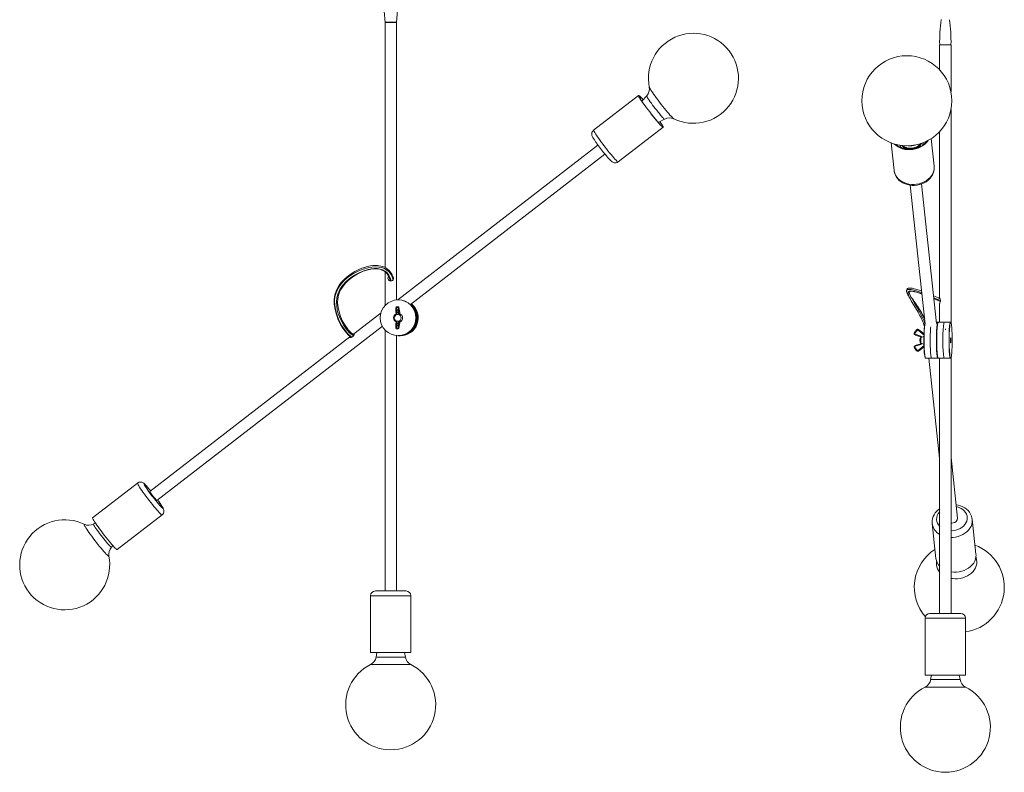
# Model space of a CAD drawing. Header units: millimetres. Extents: x -463 to 576, y -327 to 1176.
# Tile 1 of 2: x -463 to 576, y -327 to 467. Entities that reach past the tile are written whole.
import ezdxf

# ---------------------------------------------------------------- set-up
doc = ezdxf.new("R2010")
doc.units = ezdxf.units.MM

msp = doc.modelspace()

# ---------------------------------------------------------------- linework, layer by layer
at = {"color": 7, "linetype": 'Continuous', "lineweight": 15}
for p, q in [((-78.1, 476.3), (-77.2, 464.6)), ((-77.2, 464.6), (-77.2, 205.9)), ((-77.2, 464.6), (-65.2, 464.6)), ((-65.2, 171.7), (-65.2, 464.6)), ((508.1, 440.9), (508.1, 414.5)), ((508.1, 440.9), (520.1, 440.9)), ((520.1, 391.3), (520.1, 440.9)), ((190.3, 387.6), (142.9, 350.9)), ((199, 387), (193.8, 381.4)), ((520.1, 147.4), (520.1, 372.5)), ((168.9, 317.3), (216.3, 354)), ((211.2, 358.9), (217.9, 362.5)), ((508.1, 349.3), (508.1, 173.9)), ((147.5, 335.2), (-63.6, 171.8)), ((457, 337.4), (460.1, 308.2)), ((466.5, 332.7), (466.5, 333.7)), ((468.3, 334.7), (468.5, 334.4)), ((488.6, 336.6), (488.8, 336.9)), ((488.8, 336.9), (488.6, 336.4)), ((490.7, 336.3), (490.9, 335.3)), ((502.4, 312.7), (499.2, 341.9)), ((-50.2, 167), (154.9, 325.7)), ((477.1, 292.8), (492.9, 146.3)), ((504.9, 147), (489, 294.1)), ((-77.2, 201.5), (-77.2, 165.6)), ((-70.8, 191.9), (-69.3, 192.4)), ((475.2, 176), (474.6, 177.2)), ((-63, 171.8), (-63.4, 171.8)), ((478.4, 173.8), (478.2, 174.1)), ((508.1, 168), (508.1, 148.1)), ((-81.4, 158.1), (-110, 136)), ((-65.6, 163.4), (-65.7, 160.4)), ((-65.7, 160.4), (-65.7, 160.4)), ((-65.7, 159.2), (-65.7, 159.1)), ((-65.7, 159.1), (-65.4, 157.2)), ((-64.9, 163.8), (-65, 160.9)), ((-63.7, 160.9), (-65, 160.9)), ((-63.4, 163.8), (-64.9, 163.8)), ((-63.7, 158.5), (-64.9, 158.5)), ((-64.9, 158.5), (-64.6, 156.6)), ((-63.3, 164.4), (-64.8, 164.4)), ((-64.6, 156.6), (-64.5, 156.4)), ((-63.7, 160.9), (-63.4, 163.8)), ((-63, 156.6), (-63.7, 158.5)), ((-62.6, 163.3), (-62.9, 160.4)), ((-62.9, 159.2), (-62.2, 157.3)), ((-61.7, 158.3), (-62.5, 163.6)), ((-61.7, 158.2), (-62.5, 163.5)), ((-61.7, 157), (-62.1, 156.3)), ((-61.7, 158.3), (-61.7, 158.2)), ((-61.7, 157.1), (-61.7, 157.6)), ((-61.7, 157), (-61.7, 157.6)), ((-61.7, 157.6), (-61.7, 157.6)), ((-61.7, 157.1), (-61.7, 157)), ((-65.4, 148.5), (-65.7, 146.6)), ((-65.7, 146.5), (-65.7, 146.6)), ((-64.6, 149.1), (-64.9, 147.2)), ((-63.7, 147.2), (-64.9, 147.2)), ((-64.5, 149.3), (-64.6, 149.1)), ((-63.7, 147.2), (-63, 149.1)), ((-62.2, 148.4), (-62.9, 146.5)), ((-62.5, 142.2), (-61.7, 147.5)), ((-62.5, 142.1), (-61.7, 147.4)), ((-62.1, 149.3), (-61.7, 148.6)), ((-61.7, 148.1), (-61.7, 148.6)), ((-61.7, 148.1), (-61.7, 148.6)), ((-61.7, 148.6), (-61.7, 148.6)), ((-61.7, 148.1), (-61.7, 148.1)), ((-61.7, 147.4), (-61.7, 147.5)), ((499.8, 148.1), (499.7, 148.1)), ((506.2, 148.1), (504.8, 148.1)), ((519.6, 148.1), (506.6, 148.1)), ((-317.8, -40.1), (-79.9, 144)), ((-77.2, 140.1), (-77.2, -135.4)), ((-65.7, 145.3), (-65.7, 145.2)), ((-65.7, 145.2), (-65.6, 142.3)), ((-63.7, 144.8), (-65, 144.8)), ((-65, 144.8), (-64.9, 141.8)), ((-63.4, 141.8), (-64.9, 141.8)), ((-64.8, 141.3), (-63.3, 141.3)), ((-63.4, 141.8), (-63.7, 144.8)), ((-62.9, 145.3), (-62.6, 142.3)), ((-62.5, 142.1), (-62.5, 142.2)), ((483.8, 140.1), (481.4, 137.2)), ((484.3, 139.6), (481.9, 136.7)), ((482.3, 135.5), (488.2, 133.6)), ((483.8, 140.1), (483.8, 140.1)), ((485.1, 140.7), (485, 140.7)), ((486, 140.3), (486.1, 140.3)), ((491.6, 135.8), (486.1, 140.3)), ((486.1, 140.3), (486.1, 140.3)), ((514.4, 140.1), (514.3, 141.3)), ((-114.2, 132.7), (-325.2, -30.6)), ((-65.2, -135.4), (-65.2, 134)), ((-63.4, 133.8), (-62.3, 133.8)), ((-62.3, 133.8), (-61.2, 133.8)), ((482.2, 134.7), (488.1, 132.9)), ((482.2, 134.7), (482.2, 134.7)), ((488.1, 125.4), (482.2, 123.5)), ((488.1, 132.9), (488.1, 132.9)), ((488.1, 125.4), (488.1, 125.4)), ((491.5, 133.2), (489.3, 132.6)), ((489.3, 125.6), (491.5, 125.1)), ((481.4, 121.1), (483.8, 118.1)), ((481.9, 121.6), (484.3, 118.6)), ((482.2, 123.5), (482.2, 123.5)), ((488.2, 124.6), (482.3, 122.8)), ((483.8, 118.1), (483.8, 118.1)), ((485, 117.6), (485.1, 117.6)), ((486, 117.9), (486.1, 117.9)), ((486.1, 117.9), (491.6, 122.4)), ((486.1, 117.9), (486.1, 117.9)), ((493.2, 110.1), (506.2, 110.1)), ((496.8, 110.1), (508.1, 4.8)), ((506.6, 110.1), (519.6, 110.1)), ((508.1, 110.1), (508.1, -159.1)), ((520.1, -159.1), (520.1, 110.8)), ((527, -58.4), (520.1, 5.5)), ((-338.5, -21.6), (-385.8, -58.2)), ((-324.4, -30), (-324.8, -29.5)), ((-359.8, -91.8), (-312.4, -55.2)), ((546.4, -96.4), (542.5, -59.8)), ((-382.8, -63.7), (-384.8, -64.7)), ((500.2, -64.3), (500.2, -63.5)), ((500.2, -64.3), (504.2, -101)), ((-365.9, -89.2), (-364.3, -87.5)), ((-92.4, -140.4), (-92.4, -200.4)), ((-87.4, -135.4), (-54.9, -135.4)), ((-49.9, -200.4), (-49.9, -140.4)), ((492.9, -164.1), (492.9, -224.1)), ((497.9, -159.1), (530.4, -159.1)), ((535.4, -224.1), (535.4, -164.1)), ((-92.4, -200.4), (-49.9, -200.4)), ((-85.9, -200.4), (-86.6, -205.1)), ((-55.7, -205.1), (-56.5, -200.4)), ((492.9, -224.1), (535.4, -224.1)), ((499.4, -224.1), (498.6, -228.8)), ((529.6, -228.8), (528.8, -224.1))]:
    msp.add_line(p, q, dxfattribs=at)
at = {"color": 8, "linetype": 'Continuous', "lineweight": 15}
for p, q in [((-62.5, 163.6), (-62.5, 163.5)), ((491.6, 134.7), (485.4, 139.7)), ((486, 140.3), (491.6, 135.7)), ((491.6, 135.8), (486.1, 140.3)), ((485.4, 118.5), (491.6, 123.6)), ((491.6, 122.5), (486, 117.9)), ((486.1, 117.9), (491.6, 122.4)), ((-49.9, -140.4), (-92.4, -140.4)), ((535.4, -164.1), (492.9, -164.1)), ((-86.6, -205.1), (-55.7, -205.1)), ((-92.5, -213.1), (-49.8, -213.1)), ((492.7, -236.8), (535.5, -236.8)), ((498.6, -228.8), (529.6, -228.8))]:
    msp.add_line(p, q, dxfattribs=at)
at = {"color": 7, "linetype": 'Continuous', "lineweight": 15, "flags": 128}
for points in [[(-65.2, 464.6), (-63.4, 486.4), (-63, 491.6), (-62, 503.8)], [(-77.1, 464.7), (-77.1, 464.7), (-76.6, 464.7), (-75.4, 464.7), (-73.8, 464.7), (-71.9, 464.7), (-70.6, 464.7), (-68.7, 464.7), (-67, 464.7), (-65.8, 464.7), (-65.2, 464.7), (-65.2, 464.7)], [(508.1, 441), (508.1, 441), (508.7, 441), (509.8, 441), (511.4, 441), (513.3, 441), (515.3, 441), (517.2, 441), (518.7, 441), (519.8, 441), (520.1, 441), (520.1, 441)], [(520.1, 441), (520.1, 441), (520.1, 441)], [(194.4, 380.4), (193.2, 382.2), (192.2, 383.7), (191.4, 385), (190.8, 386), (190.4, 386.8), (190.3, 387.3), (190.3, 387.6), (190.6, 387.5), (191.1, 387.2), (191.8, 386.6), (192.6, 385.7), (193.7, 384.5), (195, 383.2), (195.2, 382.9)], [(194.7, 380.2), (193.5, 381.8), (192.6, 383.3), (191.8, 384.6), (191.2, 385.6), (190.8, 386.4), (190.6, 386.9), (190.7, 387.1), (190.9, 387.1), (191.4, 386.7), (192.1, 386.1), (192.9, 385.3), (194, 384.2), (195.1, 382.9)], [(213, 359.9), (213.3, 359.4), (214.3, 357.9), (215.2, 356.6), (215.8, 355.5), (216.2, 354.7), (216.3, 354.2), (216.3, 354), (216, 354), (215.5, 354.3), (214.8, 355), (213.9, 355.9), (212.9, 357), (211.6, 358.4), (210.2, 360), (208.7, 361.7), (207.1, 363.7), (205.5, 365.7), (203.8, 367.9), (202.1, 370.1), (200.4, 372.3), (198.8, 374.4), (197.2, 376.5), (195.7, 378.6), (194.4, 380.4)], [(213, 359.8), (213.1, 359.7), (214, 358.2), (214.8, 357), (215.4, 355.9), (215.8, 355.2), (216, 354.7), (215.9, 354.4), (215.7, 354.5), (215.2, 354.8), (214.5, 355.4), (213.6, 356.3), (212.6, 357.4), (211.4, 358.7), (210, 360.3), (208.6, 362), (207, 363.9), (205.4, 365.9), (203.8, 368), (202.1, 370.1), (200.5, 372.2), (198.9, 374.3), (197.4, 376.4), (196, 378.3), (194.7, 380.2)], [(143, 350.9), (142.3, 350.3), (141.6, 349.4), (141.2, 348.4), (141, 347.5), (141, 346.6), (141.1, 345.9), (141.2, 345.2), (141.4, 344.6), (141.7, 344), (142.2, 343), (142.9, 341.9), (143.7, 340.6), (144.7, 339.1), (145.1, 338.7)], [(145.1, 338.7), (145.6, 337.9), (145.8, 337.6)], [(496.1, 340.1), (495.6, 339.3), (494, 337.4), (492.2, 335.7), (490.1, 334.2), (487.7, 332.9), (485.3, 331.8), (482.6, 331), (479.9, 330.5), (477.1, 330.3), (474.4, 330.3), (471.6, 330.6), (469, 331.3), (466.5, 332.1), (464.3, 333.3), (462.2, 334.7), (460.4, 336.2)], [(495.1, 339.5), (495.1, 339.5), (493.5, 337.7), (491.7, 336), (489.7, 334.5), (487.5, 333.3), (485, 332.2), (482.5, 331.5), (479.8, 331), (477.1, 330.7), (474.4, 330.8), (471.8, 331.1), (469.3, 331.7), (466.8, 332.6), (464.6, 333.7), (462.6, 335), (461.5, 335.9)], [(490.2, 335), (490.1, 334.8), (490.1, 334.8)], [(154.7, 326), (155.1, 325.5), (156.4, 323.9), (157.7, 322.4), (158.8, 321), (159.9, 319.9), (160.9, 318.9), (161.8, 318), (162.5, 317.4), (163.1, 317), (163.8, 316.7), (164.6, 316.4), (165.6, 316.3), (166.7, 316.3), (167.9, 316.7), (168.9, 317.3), (169, 317.3)], [(460.2, 308.1), (460.2, 307.4), (460.7, 305.3), (461.5, 303.2), (462.6, 301.3), (463.9, 299.5), (465.5, 297.9), (467.4, 296.4), (469.4, 295.2), (471.7, 294.2), (474.1, 293.4), (476.6, 292.9), (479.1, 292.6), (481.7, 292.6), (484.3, 292.9), (486.9, 293.4), (489.4, 294.2), (491.7, 295.2), (494, 296.5), (496, 298), (497.8, 299.7), (499.3, 301.6), (500.6, 303.6), (501.5, 305.7), (502.1, 307.9), (502.4, 310.1), (502.4, 312.3), (502.4, 312.6)], [(-68.2, 194.1), (-68.7, 196), (-69.6, 198.2), (-70.6, 200), (-71.6, 201.5), (-72.7, 202.7), (-74.6, 204.3), (-76.3, 205.5), (-77.8, 206.2), (-80, 207.1), (-83.2, 207.7), (-85.2, 208), (-87.4, 208), (-89.9, 207.9), (-92.5, 207.6), (-95.9, 206.9), (-99, 206.1), (-101.8, 205.1), (-105.5, 203.5), (-109, 201.8), (-112.9, 199.4), (-117.3, 196.2), (-120.1, 193.8), (-122.2, 191.5), (-123.8, 189.6), (-125.6, 187.2), (-127.3, 184.3), (-128.8, 181), (-130, 177), (-130.7, 172.3), (-130.7, 167.1), (-129.9, 161.7), (-128.5, 156.2), (-126.5, 150.8), (-124, 145.8), (-121.6, 141.8), (-119.3, 138.7), (-117.8, 136.9), (-115.7, 134.7), (-113, 132.4), (-112.7, 132.3)], [(-110, 134.9), (-112.5, 136.8), (-114.5, 138.8), (-115.9, 140.3), (-117.2, 142), (-119.5, 145.3), (-121.9, 149.4), (-124.1, 154.2), (-125.7, 159), (-126.7, 163.9), (-127.2, 168.6), (-127, 173), (-126.3, 176.8), (-125.1, 180), (-123.7, 182.8), (-122.2, 185.2), (-120.4, 187.5), (-118.8, 189.4), (-116.6, 191.6), (-113.9, 193.9), (-110.1, 196.7), (-106.6, 198.8), (-103.6, 200.4), (-100.3, 201.9), (-96.5, 203.2), (-92.3, 204.2), (-90.1, 204.5), (-88, 204.6), (-84.6, 204.4), (-82.8, 204.1), (-81.3, 203.7), (-80.2, 203.2), (-78.9, 202.6), (-77.4, 201.7), (-75.9, 200.4), (-75, 199.3), (-74.1, 198.1), (-73.2, 196.5), (-72.5, 194.7), (-71.9, 192.5)], [(489.1, 181), (487.5, 181.6), (483.9, 182.8), (481.2, 183.6), (479.1, 184), (477.5, 184.3), (476, 184.3), (474.9, 184.1), (474, 183.7), (473.7, 183.4), (473.3, 182.8), (473, 181.8), (473.1, 180.5), (473.8, 178.6), (475.2, 176)], [(478.2, 174.1), (477.4, 175.7), (476.7, 177.3), (476.3, 178.6), (476.1, 179.5), (476.3, 180.3), (476.6, 180.6), (477.1, 180.8), (477.9, 180.9), (479.1, 180.9), (480.2, 180.7), (481.7, 180.4), (483.7, 179.9), (486.3, 179.1), (489.5, 178)], [(475.2, 176), (476.1, 174.5), (476.9, 173.1)], [(486.5, 156.7), (485.3, 158.9), (482.7, 163.3), (480.3, 167.3), (478.1, 170.9), (476.9, 173.1)], [(502, 173), (507.1, 170.8), (508.8, 170)], [(508.1, 168), (508.1, 167.9), (508.2, 168.1), (508.4, 168.6), (508.7, 169.3), (508.9, 170.3), (508.9, 171.3), (508.8, 172.1), (508.6, 172.9), (508.3, 173.5), (508.1, 173.9), (508.1, 173.9)], [(-64.5, 156.4), (-64.8, 156.3), (-65, 156.3), (-65.2, 156.3), (-65.3, 156.3), (-65.3, 156.3)], [(-64.6, 156.6), (-63.8, 156.5), (-63.8, 156.5)], [(-63.8, 156.5), (-63.8, 156.5), (-63, 156.6)], [(-63, 156.4), (-63, 156.6), (-63, 156.6)], [(-62.5, 163.5), (-62.5, 163.5), (-62.5, 163.6), (-62.6, 163.6), (-62.6, 163.6), (-62.6, 163.6), (-62.6, 163.6), (-62.6, 163.5), (-62.6, 163.4), (-62.6, 163.3)], [(-63.8, 149.2), (-63.8, 149.2), (-64.6, 149.1)], [(-63, 149.1), (-63.8, 149.2), (-63.8, 149.2)], [(-63, 149.1), (-63, 149.2), (-63, 149.3)], [(493, 110.3), (492.9, 110.4), (492.7, 110.9), (492.5, 111.7), (492.3, 112.8), (492.1, 114.2), (491.9, 115.9), (491.8, 117.9), (491.7, 120), (491.6, 122.4), (491.5, 124.8), (491.5, 127.4), (491.5, 129.9), (491.5, 132.5), (491.6, 135), (491.6, 137.3), (491.7, 139.6), (491.9, 141.6), (492, 143.4), (492.2, 144.9), (492.4, 146.2), (492.6, 147.1), (492.7, 147.6)], [(492.8, 147.3), (492.6, 146.3), (492.4, 145.1), (492.2, 143.5), (492.1, 141.7), (491.9, 139.7), (491.8, 137.4), (491.7, 135), (491.7, 132.5), (491.7, 129.9), (491.7, 127.3), (491.7, 124.8), (491.8, 122.3), (491.9, 119.9), (492, 117.8), (492.1, 115.8), (492.3, 114.1), (492.5, 112.6), (492.7, 111.5), (492.9, 110.7), (493.1, 110.2), (493.2, 110.1)], [(506.2, 110.1), (506, 110.2), (505.8, 110.7), (505.6, 111.5), (505.4, 112.6), (505.2, 114.1), (505.1, 115.8), (504.9, 117.8), (504.8, 119.9), (504.7, 122.3), (504.7, 124.8), (504.6, 127.3), (504.6, 129.9), (504.6, 132.5), (504.7, 135), (504.8, 137.4), (504.9, 139.7), (505, 141.7), (505.2, 143.5), (505.3, 145.1), (505.5, 146.3), (505.7, 147.3), (505.9, 147.9), (506.2, 148.1), (506.2, 148.1)], [(506.4, 110.3), (506.3, 110.4), (506.1, 110.7), (505.9, 111.4), (505.7, 112.4), (505.5, 113.8), (505.3, 115.4), (505.2, 117.3), (505.1, 119.4), (505, 121.6), (504.9, 124.1), (504.9, 126.6), (504.8, 129.1), (504.9, 131.7), (504.9, 134.2), (505, 136.6), (505.1, 138.9), (505.2, 141), (505.3, 142.9), (505.5, 144.5), (505.7, 145.8), (505.9, 146.8), (506.1, 147.5), (506.3, 147.9), (506.4, 147.9)], [(506.4, 147.9), (506.4, 147.9), (506.1, 147.7), (505.9, 147.1), (505.7, 146.2), (505.6, 144.9), (505.4, 143.4), (505.2, 141.6), (505.1, 139.6), (505, 137.3), (504.9, 135), (504.9, 132.5), (504.8, 129.9), (504.8, 127.4), (504.9, 124.8), (504.9, 122.4), (505, 120), (505.1, 117.9), (505.3, 115.9), (505.4, 114.2), (505.6, 112.8), (505.8, 111.7), (506, 110.9), (506.2, 110.4), (506.4, 110.3)], [(506.6, 148.1), (506.5, 148.1), (506.3, 147.7), (506.1, 147), (505.9, 146), (505.7, 144.6), (505.5, 143), (505.4, 141.1), (505.2, 139), (505.1, 136.7), (505.1, 134.2), (505, 131.7), (505, 129.1), (505, 126.5), (505.1, 124), (505.1, 121.6), (505.2, 119.3), (505.4, 117.1), (505.5, 115.2), (505.7, 113.6), (505.9, 112.3), (506.1, 111.2), (506.3, 110.5), (506.5, 110.2), (506.6, 110.1)], [(513.1, 148.1), (513, 148.1), (512.8, 147.8), (512.6, 147.2), (512.4, 146.1), (512.2, 144.8), (512, 143.2), (511.9, 141.3), (511.7, 139.1), (511.6, 136.8), (511.6, 134.3), (511.5, 131.8), (511.5, 129.1), (511.5, 126.5), (511.6, 123.9), (511.6, 121.4), (511.7, 119.1), (511.9, 117), (512, 115.1), (512.2, 113.4), (512.4, 112.1), (512.6, 111.1), (512.8, 110.4), (513, 110.1), (513.1, 110.1)], [(513.1, 110.1), (513, 110.1), (512.8, 110.4), (512.6, 111.1), (512.4, 112.1), (512.2, 113.4), (512, 115.1), (511.9, 117), (511.7, 119.1), (511.6, 121.4), (511.6, 123.9), (511.5, 126.5), (511.5, 129.1), (511.5, 131.8), (511.6, 134.3), (511.6, 136.8), (511.7, 139.1), (511.9, 141.3), (512, 143.2), (512.2, 144.8), (512.4, 146.1), (512.6, 147.2), (512.8, 147.8), (513, 148.1), (513.1, 148.1)], [(519.6, 110.1), (519.4, 110.2), (519.2, 110.5), (519, 111.2), (518.8, 112.3), (518.6, 113.6), (518.5, 115.2), (518.3, 117.1), (518.2, 119.3), (518.1, 121.6), (518, 124), (518, 126.5), (518, 129.1), (518, 131.7), (518, 134.2), (518.1, 136.7), (518.2, 139), (518.3, 141.1), (518.5, 143), (518.6, 144.6), (518.8, 146), (519, 147), (519.2, 147.7), (519.4, 148.1), (519.6, 148.1)], [(521.3, 129.1), (521.3, 131.7), (521.3, 134.2), (521.2, 136.6), (521.1, 138.9), (521, 141), (520.8, 142.9), (520.7, 144.5), (520.5, 145.8), (520.3, 146.8), (520.1, 147.5), (519.9, 147.9), (519.6, 147.9), (519.4, 147.5), (519.2, 146.8), (519, 145.8), (518.9, 144.5), (518.7, 142.9), (518.5, 141), (518.4, 138.9), (518.3, 136.6), (518.2, 134.2), (518.2, 131.7), (518.2, 129.1), (518.2, 126.6), (518.2, 124.1), (518.3, 121.6), (518.4, 119.4), (518.5, 117.3), (518.7, 115.4), (518.9, 113.8), (519, 112.4), (519.2, 111.4), (519.4, 110.7), (519.6, 110.4), (519.9, 110.4), (520.1, 110.7), (520.3, 111.4), (520.5, 112.4), (520.7, 113.8), (520.8, 115.4), (521, 117.3), (521.1, 119.4), (521.2, 121.6), (521.3, 124.1), (521.3, 126.6), (521.3, 129.1)], [(-109.7, 136), (-109.7, 135.7), (-109.9, 135.1), (-110.2, 134.3), (-110.8, 133.5), (-111.5, 132.8), (-112.3, 132.4), (-113, 132.2), (-113.8, 132.1), (-114.3, 132.2), (-114.5, 132.4), (-114.3, 132.6), (-113.8, 132.9), (-113.7, 133)], [(-110.6, 135.3), (-110.4, 135.5), (-110, 135.9), (-109.8, 136), (-109.7, 136)], [(-62.6, 142.3), (-62.6, 142.2), (-62.6, 142.1), (-62.6, 142.1), (-62.6, 142.1), (-62.6, 142), (-62.6, 142), (-62.5, 142.1), (-62.5, 142.1), (-62.5, 142.2)], [(499.7, 110.1), (499.6, 110.2), (499.3, 110.7), (499.1, 111.5), (498.9, 112.6), (498.8, 114.1), (498.6, 115.8), (498.5, 117.8), (498.3, 120.1), (498.2, 122.5), (498.2, 125), (498.1, 127.6), (498.1, 130.2), (498.2, 132.8), (498.2, 135.4), (498.3, 137.8), (498.4, 140.1), (498.6, 142.1), (498.7, 143.3)], [(498.7, 143.3), (498.6, 142.1), (498.4, 140.1), (498.3, 137.8), (498.2, 135.4), (498.2, 132.8), (498.1, 130.2), (498.1, 127.6), (498.2, 125), (498.2, 122.5), (498.3, 120.1), (498.5, 117.8), (498.6, 115.8), (498.8, 114.1), (498.9, 112.6), (499.1, 111.5), (499.3, 110.7), (499.6, 110.2), (499.7, 110.1)], [(488.1, 132.8), (488.3, 132.8), (488.4, 132.6)], [(489.3, 132.6), (489, 132.6), (488.8, 132.6), (488.6, 132.6), (488.4, 132.6), (488.4, 132.7)], [(520, 129.1), (519.9, 128.2), (519.9, 127.4), (519.8, 126.8), (519.8, 126.6), (519.7, 126.8), (519.6, 127.4), (519.6, 128.2), (519.5, 129.1), (519.6, 130.1), (519.6, 130.9), (519.7, 131.4), (519.8, 131.6), (519.8, 131.4), (519.9, 130.9), (519.9, 130.1), (520, 129.1)], [(-325, -29.2), (-325.1, -29), (-326.4, -27.5), (-327.7, -26), (-328.8, -24.8), (-329.8, -23.7), (-330.8, -22.7), (-331.8, -21.8), (-332.4, -21.4), (-333, -21), (-333.8, -20.7), (-334.7, -20.5), (-335.8, -20.5), (-336.9, -20.7), (-338, -21.2), (-338.4, -21.6)], [(-325.2, -30.6), (-325.2, -30.6), (-325.1, -30.9), (-324.7, -31.5), (-324.2, -32.3), (-323.5, -33.3), (-322.6, -34.5), (-321.7, -35.7), (-320.8, -36.8), (-319.9, -37.9), (-319.1, -38.8), (-318.5, -39.5), (-318.1, -39.9), (-317.8, -40.1), (-317.8, -40.1)], [(-316.2, -40.6), (-316.7, -39.9), (-317, -39.4)], [(-312.4, -55.1), (-311.6, -54.4), (-311, -53.4), (-310.6, -52.5), (-310.5, -51.5), (-310.5, -50.7), (-310.6, -50), (-310.8, -49.4), (-311, -48.8), (-311.3, -48.1), (-311.9, -47), (-312.6, -45.8), (-313.4, -44.5), (-314.5, -43), (-315.6, -41.4), (-316, -40.8)], [(542.4, -59.8), (542.2, -58.4), (541.7, -56.3), (540.8, -54.2), (539.6, -52.4), (538.2, -50.6), (536.5, -49), (534.6, -47.7), (532.4, -46.5), (530.1, -45.5), (527.7, -44.8), (525.5, -44.4)], [(-385.8, -58.2), (-385.8, -58.2), (-385.8, -58.6), (-385.6, -59.2), (-385.1, -60), (-384.4, -61.2), (-383.6, -62.6), (-382.5, -64.1), (-381.3, -65.9), (-379.9, -67.8), (-378.4, -69.9), (-376.8, -72), (-375.2, -74.2), (-373.5, -76.4)], [(520.1, -63.7), (520.8, -63.8), (522.3, -63.6)], [(-373.5, -76.4), (-371.8, -78.6), (-370.1, -80.7), (-368.4, -82.7), (-366.9, -84.6), (-365.4, -86.3), (-364.1, -87.9), (-362.9, -89.2), (-361.9, -90.2), (-361, -91), (-360.4, -91.6), (-360, -91.8), (-359.8, -91.8)], [(520.1, -115.2), (520.5, -115.3), (523.2, -115.5), (526, -115.5), (528.7, -115.2), (531.4, -114.6), (534, -113.7), (536.5, -112.5), (538.7, -111.2), (540.8, -109.6), (542.5, -107.8), (544, -105.9), (545.1, -103.8), (545.9, -101.7), (546.4, -99.5), (546.5, -97.3), (546.4, -96.4)]]:
    msp.add_lwpolyline(points, dxfattribs=at)
at = {"color": 8, "linetype": 'Continuous', "lineweight": 15, "flags": 128}
for points in [[(201.6, 382.4), (200.6, 383.8), (199.9, 384.9), (199.4, 385.9), (199.1, 386.5), (198.9, 386.9), (199, 387)], [(227.6, 362.8), (227.2, 363.1), (226.6, 363.6), (225.7, 364.5), (224.7, 365.5), (223.5, 366.8), (222.2, 368.3), (220.8, 370), (219.2, 371.9), (217.6, 373.9), (215.9, 376), (214.3, 378.1), (212.6, 380.3), (211, 382.4), (209.4, 384.5), (207.9, 386.6), (206.5, 388.5), (205.3, 390.3)], [(217.9, 362.5), (217.7, 362.6), (217.2, 362.9), (216.6, 363.5), (215.7, 364.4), (214.7, 365.5), (213.6, 366.8), (212.3, 368.4), (210.9, 370), (209.5, 371.8), (208, 373.7), (206.6, 375.5), (205.2, 377.4), (203.9, 379.2), (202.6, 380.9), (201.6, 382.4)], [(142.9, 350.9), (142.9, 350.7), (143.1, 350.2), (143.5, 349.4), (144.1, 348.3), (144.9, 347), (145.9, 345.5), (147.1, 343.8)], [(147.1, 343.8), (148.4, 341.9), (149.9, 339.9), (151.4, 337.8), (153, 335.6), (154.7, 333.4), (156.4, 331.2), (158.1, 329.1), (159.8, 327), (161.4, 325.1), (162.9, 323.3), (164.3, 321.7), (165.5, 320.4), (166.6, 319.2), (167.5, 318.3), (168.2, 317.7), (168.7, 317.4), (168.9, 317.3), (168.9, 317.3)], [(460.1, 308.2), (460.2, 307.5), (460.7, 305.4), (461.6, 303.3), (462.8, 301.4), (464.3, 299.6), (466.1, 298), (468.2, 296.7), (470.5, 295.5), (473, 294.6), (475.6, 294), (478.3, 293.7), (481.1, 293.6), (483.8, 293.9), (486.6, 294.4), (489.2, 295.2), (491.7, 296.2), (494, 297.5), (496.1, 299), (498, 300.8), (499.5, 302.6), (500.8, 304.7), (501.7, 306.8), (502.2, 308.9), (502.4, 311.1), (502.4, 312.7)], [(-112.1, 132.5), (-113.7, 133.6), (-116.4, 136), (-119, 139), (-122.7, 144.3), (-126, 150.5), (-128.5, 157.4), (-129.6, 161.8), (-130.2, 166.2), (-130.4, 170.6), (-130, 175), (-128.9, 179.3), (-126.7, 184.2), (-123.6, 188.7), (-119.7, 192.8), (-115.3, 196.4), (-110.5, 199.5), (-105.4, 202.1), (-100.1, 204.2), (-94.8, 205.7), (-91, 206.3), (-87.3, 206.6), (-83.8, 206.4), (-80.6, 205.8), (-77.6, 204.8), (-75.1, 203.3), (-72.8, 201.3), (-71, 198.9), (-69.6, 196), (-68.7, 193)], [(-110.5, 133.9), (-112, 134.9), (-114.5, 137.1), (-117, 139.8), (-120.7, 144.8), (-123.9, 150.7), (-126.5, 157.2), (-127.6, 161.4), (-128.2, 165.5), (-128.4, 169.7), (-128.1, 173.9), (-127.1, 177.9), (-125, 182.6), (-121.9, 187), (-118.2, 191), (-114, 194.6), (-109.4, 197.7), (-104.6, 200.3), (-99.7, 202.4), (-94.9, 203.9), (-91.5, 204.6), (-88.3, 204.9), (-85.1, 204.8), (-82.2, 204.3), (-79.5, 203.4), (-77.1, 202.1), (-74.9, 200.3), (-73.1, 198), (-71.7, 195.2), (-70.8, 191.9)], [(474.6, 177.2), (473.9, 178.4), (473.2, 180.5), (473.5, 182), (474.3, 182.6), (475.8, 182.9), (477.9, 182.7), (480.7, 182.1), (484.3, 181), (488.5, 179.6), (489.3, 179.2)], [(476.9, 173.1), (476.4, 174), (475.2, 176.6), (474.7, 178.7), (475, 180.2), (475.8, 180.9), (477.1, 181.2), (479, 181.1), (481.5, 180.6), (484.7, 179.7), (488.7, 178.3), (489.5, 178.1)], [(492.6, 146.9), (491.6, 149.4), (489.4, 154.4), (486.9, 159.1), (484.3, 163.6), (481.9, 167.7), (479.7, 171.4), (478.6, 173.5)], [(502, 174.1), (506.1, 172.3), (508.9, 171)], [(502, 173), (505.7, 171.5), (508.8, 170.1)], [(-65.7, 160.4), (-65.7, 160.5), (-65.6, 160.6), (-65.6, 160.7), (-65.5, 160.7), (-65.4, 160.8), (-65.3, 160.8), (-65.1, 160.9), (-65, 160.9)], [(-65.6, 163.4), (-65.6, 163.4), (-65.5, 163.5), (-65.5, 163.6), (-65.4, 163.7), (-65.3, 163.7), (-65.1, 163.8), (-65, 163.8), (-64.9, 163.8)], [(-65.7, 145.2), (-65.7, 145.2), (-65.6, 145.1), (-65.6, 145), (-65.5, 144.9), (-65.4, 144.9), (-65.3, 144.8), (-65.1, 144.8), (-65, 144.8)], [(-65.6, 142.3), (-65.6, 142.2), (-65.5, 142.1), (-65.5, 142.1), (-65.4, 142), (-65.3, 141.9), (-65.1, 141.9), (-65, 141.8), (-64.9, 141.8)], [(-326.1, -39.8), (-327.8, -37.6), (-329.5, -35.4), (-331.1, -33.2), (-332.6, -31.2), (-333.9, -29.3), (-335.1, -27.5), (-336.2, -25.9), (-337.1, -24.5), (-337.7, -23.4), (-338.2, -22.5), (-338.5, -21.9), (-338.5, -21.6), (-338.5, -21.6)], [(-324.8, -29.5), (-325.4, -28.8), (-326.7, -27.2), (-327.9, -25.8), (-329, -24.6), (-329.9, -23.7), (-330.6, -23), (-331.1, -22.6), (-331.4, -22.4), (-331.5, -22.6), (-331.3, -23), (-331, -23.8), (-330.4, -24.7), (-329.6, -26), (-328.7, -27.4), (-327.5, -29), (-326.3, -30.7), (-324.9, -32.6), (-323.5, -34.5), (-322, -36.4)], [(-312.4, -55.2), (-312.6, -55.2), (-313, -54.9), (-313.7, -54.4), (-314.5, -53.6), (-315.5, -52.5), (-316.7, -51.2), (-318.1, -49.7), (-319.5, -48), (-321.1, -46.1), (-322.7, -44.1), (-324.4, -41.9), (-326.1, -39.8)], [(-322, -36.4), (-320.5, -38.3), (-319.1, -40.1), (-317.6, -41.8), (-316.3, -43.4), (-315.1, -44.8), (-314, -46), (-313.1, -47), (-312.4, -47.6), (-311.9, -48.1), (-311.6, -48.2), (-311.5, -48), (-311.7, -47.6), (-312, -46.9), (-312.6, -45.9), (-313.4, -44.7), (-314.3, -43.3), (-315.5, -41.7), (-316.2, -40.6)], [(520.1, -71.9), (520.3, -71.9), (522.8, -71.7), (525.1, -71.3), (527.4, -70.6), (529.6, -69.6), (531.5, -68.4), (533.3, -67), (534.7, -65.4), (535.8, -63.6), (536.7, -61.8), (537.1, -59.9), (537.2, -58), (537, -56.1), (536.4, -54.2), (535.4, -52.5), (534.1, -50.9), (532.5, -49.5), (530.7, -48.3), (528.7, -47.4), (526.5, -46.7), (525.7, -46.5)], [(542.5, -59.8), (542.5, -60.7), (542.4, -62.9), (542, -65.1), (541.2, -67.2), (540, -69.2), (538.6, -71.2), (536.8, -72.9), (534.8, -74.5), (532.5, -75.9), (530.1, -77), (527.5, -77.9), (524.8, -78.5), (522, -78.8), (520.1, -78.9)], [(-394.5, -65), (-394.8, -65), (-394.8, -65.2), (-394.7, -65.7), (-394.3, -66.5), (-393.7, -67.5), (-393, -68.7), (-392, -70.2), (-390.9, -71.8), (-389.6, -73.6), (-388.2, -75.6), (-386.7, -77.7), (-385.1, -79.8), (-383.5, -82), (-381.8, -84.1)], [(-384.8, -64.7), (-384.8, -64.9), (-384.7, -65.4), (-384.3, -66.1), (-383.7, -67.1), (-382.9, -68.3), (-382, -69.7), (-380.9, -71.3), (-379.6, -73), (-378.3, -74.8), (-376.8, -76.7), (-375.4, -78.6)], [(-375.4, -78.6), (-373.9, -80.4), (-372.5, -82.2), (-371.2, -83.8), (-369.9, -85.3), (-368.8, -86.6), (-367.8, -87.6), (-367, -88.4), (-366.4, -89), (-366, -89.2), (-365.9, -89.2)], [(-381.8, -84.1), (-380.1, -86.3), (-378.4, -88.3), (-376.8, -90.3), (-375.3, -92.1), (-373.9, -93.7), (-372.6, -95.2), (-371.5, -96.4), (-370.5, -97.4), (-369.7, -98.1), (-369.2, -98.6), (-368.8, -98.8), (-368.6, -98.7), (-368.6, -98.6)], [(520.1, -122.1), (521.6, -122.3), (524.3, -122.5), (527.1, -122.5), (529.8, -122.1), (532.4, -121.5), (535, -120.6), (537.4, -119.5), (539.6, -118.1), (541.6, -116.5), (543.3, -114.8), (544.8, -112.9), (545.9, -110.9), (546.7, -108.8), (547.2, -106.6), (547.4, -104.5), (547.1, -102.3), (546.6, -100.2), (546.4, -99.7)], [(504.9, -104.2), (504.7, -105.7), (504.8, -107.8)]]:
    msp.add_lwpolyline(points, dxfattribs=at)
at = {"color": 7, "linetype": 'Continuous', "lineweight": 15}
for centre, radius in [((473.5, 381.9), 47.5), ((-63.4, 152.9), 18.8)]:
    msp.add_circle(centre, radius, dxfattribs=at)
for centre, radius, start, end in [((672.5, 444.3), 164.4, 171.8964, 181.1562), ((356.9, 444.3), 163.2, 358.816, 8.1439), ((248.3, 405.6), 47.5, 244.2248, 191.2407), ((190.7, 394.5), 11.1, 317.843, 9.6873), ((223.1, 352.7), 11.1, 65.6895, 117.7112), ((328.6, 467.7), 224.4, 215.5624, 219.1346), ((472.3, 336.2), 6.22, 190.1341, 216.2592), ((484.2, 337.6), 6.5, 336.8522, 1.7585), ((-71.2, 194.6), 2.99, 179.5926, 43.6913), ((-71.3, 194.7), 2.84, 134.6171, 180.6167), ((-71, 192.7), 0.875, 193.1179, 287.8624), ((-63.4, 152.8), 19, 270.1561, 89.8439), ((-62.9, 152.8), 19, 270.1833, 48.2164), ((-62.9, 152.8), 19, 270.1833, 48.2156), ((-62.3, 152.8), 19, 270.1785, 49.2966), ((-62.4, 152.8), 19, 270.183, 49.2296), ((-61.8, 152.8), 19, 270.1772, 50.3156), ((-61.8, 152.8), 19, 270.1911, 50.3016), ((-61.2, 152.8), 19, 270.1921, 51.3223), ((219.6, -6.7), 315.8, 32.8896, 35.2171), ((366.7, -143.9), 347.2, 65.8926, 67.11), ((-63.4, 152.8), 4.74, 115.1697, 244.6234), ((-63.8, 152.8), 3.64, 102.1223, 257.8777), ((-55.4, 159.9), 10.3, 177.4664, 184.1825), ((-64.7, 163.5), 0.862, 93.7068, 189.5507), ((-74.9, 156.3), 9.54, 359.9806, 5.9231), ((-50.8, 159.9), 14.2, 176.2416, 186.0022), ((-63.8, 152.9), 3.62, 90.0004, 101.9981), ((-53.8, 160), 9.96, 174.7405, 188.6927), ((-63.8, 152.9), 3.62, 78.0019, 89.9996), ((-63.6, 160.1), 0.777, 21.9327, 96.2562), ((-63.6, 159.2), 0.775, 269.8435, 356.4214), ((-63.4, 163.1), 0.777, 21.9327, 96.2562), ((-63.3, 163.6), 0.799, 358.571, 91.2657), ((-62.9, 157.4), 0.775, 269.8435, 356.4214), ((-63.8, 152.8), 3.64, 282.1223, 77.8777), ((-62.4, 158.4), 2.09, 252.2696, 279.1694), ((-59, 159.9), 3.99, 173.2881, 190.7394), ((-66.1, 156.3), 4.01, 0.0543, 14.3074), ((-66.1, 157.6), 4.41, 359.3531, 7.0416), ((-63.4, 152.8), 4.74, 291.0469, 68.9531), ((419.8, 119.8), 79.1, 23.5386, 34.8459), ((411.2, 115.8), 85.6, 19.1083, 28.3836), ((-56, 145.7), 9.66, 175.5861, 182.7649), ((-74.8, 149.3), 9.45, 354.0497, 0.0466), ((-65.1, 147.7), 1.63, 70.3717, 99.4876), ((-49.8, 145.7), 15.2, 174.3112, 183.445), ((-63.8, 152.8), 3.62, 258.0019, 269.9996), ((-63.8, 152.8), 3.62, 270.0004, 281.9981), ((-54.4, 145.7), 9.33, 170.834, 185.7328), ((-63.6, 146.4), 0.775, 3.5786, 90.1565), ((-62.4, 147.8), 1.59, 76.5278, 112.0333), ((-62.9, 148.3), 0.775, 3.5786, 90.1565), ((-58.7, 145.7), 4.25, 169.8111, 186.1613), ((-66, 149.3), 3.98, 345.6296, 0.0087), ((-66.2, 148.1), 4.54, 353.0699, 0.5354), ((-64.7, 142.1), 0.859, 170.3511, 266.0489), ((-63.6, 145.6), 0.777, 263.7438, 338.0673), ((-63.4, 142.6), 0.777, 263.7438, 338.0673), ((-63.3, 142.1), 0.839, 271.695, 358.4519), ((482.6, 136.2), 1.53, 140.8427, 252.2365), ((482.5, 136.2), 0.764, 140.8487, 252.1849), ((485, 139.2), 1.51, 50.5772, 140.9453), ((484.9, 139.2), 0.754, 50.5339, 141.0054), ((485.1, 139.2), 1.52, 50.6671, 89.9934), ((487.5, 138.2), 2.63, 126.9846, 144.95), ((492.4, 129.1), 5.35, 137.3216, 222.6784), ((488, 125.9), 0.563, 275.9852, 322.9638), ((487.7, 132), 1.66, 21.0416, 72.4314), ((511.5, 129.1), 23.4, 171.2387, 188.7613), ((487.7, 126.2), 1.66, 287.5709, 338.9561), ((488.9, 124.7), 0.992, 68.5275, 117.0807), ((482.6, 122), 1.53, 107.743, 219.1777), ((482.5, 122), 0.764, 107.8416, 219.1248), ((485, 119.1), 1.51, 219.057, 309.4205), ((484.9, 119.1), 0.754, 218.9916, 309.4691), ((485.1, 119.1), 1.52, 270.0066, 309.3329), ((487.5, 120), 2.63, 215.05, 233.0154), ((517.6, -63.2), 17.4, 122.8458, 180.6312), ((-415.2, -107.8), 47.5, 64.2248, 11.2407), ((521.7, -58.4), 5.27, 276.1144, 359.8928), ((-390, -54.9), 11.1, 245.6895, 297.7112), ((-357.6, -96.7), 11.1, 137.843, 189.6873), ((528.8, -131.5), 47.5, 122.7204, 221.1107), ((528.8, -131.5), 47.5, 277.911, 69.5695), ((518.4, -99.3), 14.3, 186.8603, 224.1836), ((-87.4, -140.4), 5, 90, 180), ((-54.9, -140.4), 5, 0, 90), ((497.9, -164.1), 5, 90, 180), ((530.4, -164.1), 5, 0, 90), ((-97.9, -203), 11.5, 297.9181, 349.6072), ((-44.4, -203), 11.5, 190.3928, 242.0819), ((-71.2, -255.5), 47.5, 116.7397, 63.2603), ((514.1, -279.2), 47.5, 116.7397, 63.2603), ((487.4, -226.7), 11.5, 297.9181, 349.6072), ((540.9, -226.7), 11.5, 190.3928, 242.0819)]:
    msp.add_arc(centre, radius, start, end, dxfattribs=at)
at = {"color": 8, "linetype": 'Continuous', "lineweight": 15}
for centre, radius, start, end in [((228.1, 407.9), 28.8, 203.6481, 217.6918), ((474.3, 337.4), 8.34, 197.0058, 218.1695), ((476.2, 340.5), 10, 215.2458, 253.3204), ((476.6, 341.2), 10.6, 217.9407, 259.6972), ((477.5, 345.6), 14.2, 230.4378, 321.8521), ((476.8, 341.9), 11.2, 221.6278, 265.3705), ((477.4, 346.2), 14.4, 233.6921, 318.5979), ((477.1, 348.5), 14.3, 261.4733, 290.8166), ((477.1, 348.9), 14.4, 269.0603, 283.2296), ((478.8, 342.2), 11.3, 287.0696, 330.512), ((479.1, 341.7), 10.9, 292.8876, 331.0316), ((479.7, 340.9), 10.1, 299.1212, 336.8925), ((482.3, 338.2), 8.36, 334.1352, 355.2693), ((-64.9, 159.2), 0.735, 189.6801, 270.738), ((-64.7, 157.3), 0.735, 189.6801, 270.738), ((-63.6, 163.9), 1.26, 159.1853, 185.0545), ((-62.6, 163.9), 0.892, 149.3443, 186.7484), ((415.2, 117.6), 84, 23.3375, 34.1863), ((-64.9, 146.5), 0.735, 89.262, 170.3199), ((-64.7, 148.3), 0.735, 89.262, 170.3199), ((-63.6, 141.7), 1.26, 174.9455, 200.8147), ((-62.6, 141.7), 0.891, 173.2446, 210.6677), ((483.2, 138.5), 2.19, 217.1207, 235.3606), ((483.8, 134.8), 1.66, 156.1785, 181.8881), ((485.6, 141.4), 2.19, 217.1207, 235.3606), ((489.7, 132.9), 1.66, 156.1785, 181.8881), ((489.7, 125.3), 1.66, 178.1119, 203.8215), ((483.2, 119.8), 2.19, 124.6394, 142.8793), ((483.8, 123.4), 1.66, 178.1119, 203.8215), ((485.6, 116.8), 2.19, 124.6394, 142.8793), ((516.5, -59.9), 11.7, 135.7972, 180.9729), ((515.8, -59.4), 11, 183.3812, 225.671), ((515.3, -62.3), 15.2, 187.6058, 241.7813), ((518.8, -106.3), 14.1, 186.3166, 220.6795)]:
    msp.add_arc(centre, radius, start, end, dxfattribs=at)

doc.saveas('drawing.dxf')
